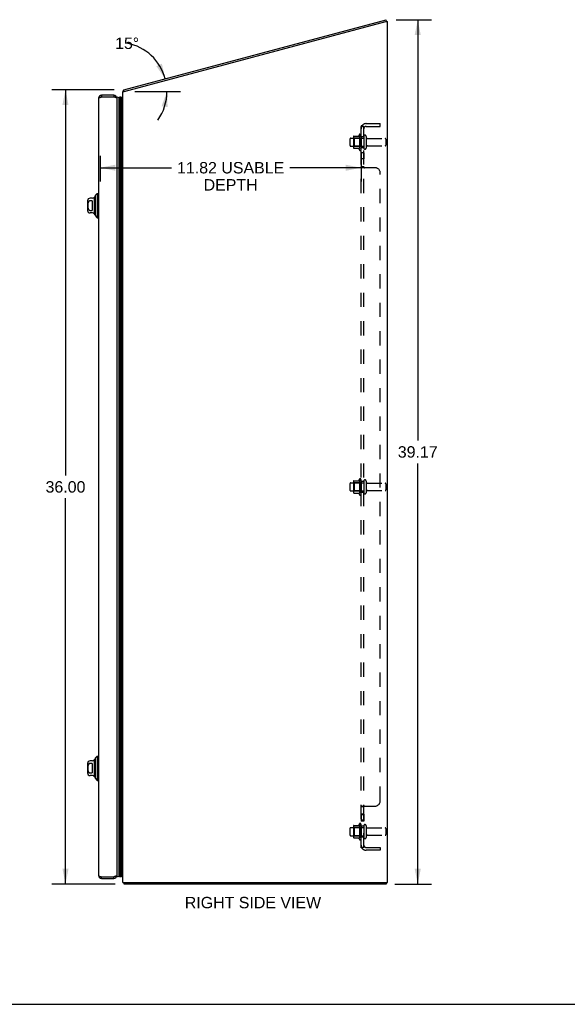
# Model space of a CAD drawing. Header units: inches. Extents: x 0 to 117, y 0 to 76.
# Tile 4 of 6: x 57 to 82, y 0 to 45. Entities that reach past the tile are written whole.
import ezdxf

# ---------------------------------------------------------------- set-up
doc = ezdxf.new("R2010")
doc.units = ezdxf.units.IN
doc.header["$LTSCALE"] = 6.448276
doc.header["$MEASUREMENT"] = 0
doc.linetypes.add('HIDDEN', pattern=[0.2, 0.1, -0.1])
doc.layers.get('0').update_dxf_attribs({"linetype": 'CONTINUOUS'})
for name, color, linetype in [('02___PRT_ALL_AXES', 7, 'CONTINUOUS'), ('DEFAULT_2', 8, 'HIDDEN'), ('DIMENSIONS', 7, 'CONTINUOUS')]:
    doc.layers.add(name, color=color, linetype=linetype)
doc.styles.get("Standard").update_dxf_attribs({"font": 'arial.ttf'})
doc.dimstyles.new('DIMSTYLE_1', dxfattribs={"dimtxt": 0.517241, "dimasz": 0.689655, "dimexe": 0.09, "dimexo": 0.07, "dimgap": 0.0375, "dimtad": 0, "dimtih": 1, "dimtoh": 1, "dimzin": 4, "dimdsep": 46, "dimtxsty": 'Standard', "dimblk": '_FILLED', "dimblk1": '_FILLED', "dimblk2": '_FILLED', "dimcen": 0.09, "dimazin": 1, "dimtfac": 1, "dimtofl": 0, "dimtmove": 0, "dimatfit": 3, "dimldrblk": '_FILLED', "dimfxl": 0, "dimtolj": 1, "dimtzin": 4, "dimarcsym": 0})
doc.dimstyles.new('DIMSTYLE_2', dxfattribs={"dimtxt": 0.517241, "dimasz": 0.689655, "dimexe": 0.09, "dimexo": 0.07, "dimgap": 0.0375, "dimtad": 0, "dimtih": 1, "dimtoh": 1, "dimdec": 0, "dimzin": 4, "dimdsep": 46, "dimtxsty": 'Standard', "dimblk": '_FILLED', "dimblk1": '_FILLED', "dimblk2": '_FILLED', "dimcen": 0.09, "dimadec": 0, "dimazin": 1, "dimtfac": 1, "dimtofl": 0, "dimtmove": 0, "dimatfit": 3, "dimldrblk": '_FILLED', "dimfxl": 0, "dimtolj": 1, "dimtzin": 4, "dimarcsym": 0})

# ---------------------------------------------------------------- blocks, each defined once
blk = doc.blocks.new('_FILLED')
at = {"color": 0, "linetype": 'ByBlock'}
blk.add_solid([(0, 0), (-1, 0.2), (-1, -0.2)], dxfattribs=at)
blk = doc.blocks.new('*D1')
at = {"layer": 'DIMENSIONS', "color": 2, "linetype": 'Continuous'}
for p, q in [((60.997, 41.454), (58.176, 41.454)), ((58.797, 41.454), (58.797, 23.97)), ((58.797, 5.452), (58.797, 22.936)), ((61.057, 5.452), (58.176, 5.452))]:
    blk.add_line(p, q, dxfattribs=at)
at = {"layer": 'DIMENSIONS', "color": 2, "linetype": 'Continuous', "xscale": 0.6896551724, "yscale": 0.6896551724, "zscale": 0.6896551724}
for p, rotation in [((58.797, 41.454), 90), ((58.797, 5.452), 270)]:
    blk.add_blockref('_FILLED', p, dxfattribs=dict(at, rotation=rotation))
at = {"layer": 'DIMENSIONS', "color": 2, "linetype": 'Continuous', "insert": (58.797, 23.712), "char_height": 0.5172, "width": 1.80746, "attachment_point": 2, "line_spacing_factor": 0.9}
blk.add_mtext('36.00', dxfattribs=at)
blk = doc.blocks.new('*D3')
at = {"layer": 'DIMENSIONS', "color": 2, "linetype": 'Continuous'}
blk.add_line((61.939, 41.371), (64.019, 41.371), dxfattribs=at)
for start, end in [(15, 79.1096), (324.5771, 360)]:
    blk.add_arc((61.167, 41.371), 2.231, start, end, dxfattribs=at)
for points in [[(62.917, 42.523), (63.322, 41.948), (63.169, 42.634)], [(63.428, 40.668), (63.398, 41.371), (63.155, 40.71)]]:
    blk.add_solid(points, dxfattribs=at)
at = {"layer": 'DIMENSIONS', "color": 2, "linetype": 'Continuous', "insert": (61.588, 43.82), "char_height": 0.51724, "width": 1.14857, "attachment_point": 2, "line_spacing_factor": 0.9}
blk.add_mtext('15\\fgdt;{\\fgdt;~}', dxfattribs=at)
blk = doc.blocks.new('*D13')
at = {"layer": 'DIMENSIONS', "color": 2, "linetype": 'Continuous'}
for p, q in [((60.373, 38.453), (60.373, 37.298)), ((72.197, 38.395), (72.197, 37.298)), ((60.373, 37.919), (63.599, 37.919)), ((72.197, 37.919), (68.97, 37.919))]:
    blk.add_line(p, q, dxfattribs=at)
at = {"layer": 'DIMENSIONS', "color": 2, "linetype": 'Continuous', "xscale": 0.6896551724, "yscale": 0.6896551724, "zscale": 0.6896551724, "rotation": 180}
blk.add_blockref('_FILLED', (60.373, 37.919), dxfattribs=at)
at = {"layer": 'DIMENSIONS', "color": 2, "linetype": 'Continuous', "xscale": 0.6896551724, "yscale": 0.6896551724, "zscale": 0.6896551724}
blk.add_blockref('_FILLED', (72.197, 37.919), dxfattribs=at)
at = {"layer": 'DIMENSIONS', "color": 2, "linetype": 'Continuous', "insert": (66.285, 38.178), "char_height": 0.51724, "width": 4.85322, "attachment_point": 2, "line_spacing_factor": 0.9}
blk.add_mtext('11.82 USABLE\\PDEPTH', dxfattribs=at)
blk = doc.blocks.new('*D14')
at = {"layer": 'DIMENSIONS', "color": 2, "linetype": 'Continuous'}
for p, q in [((73.784, 44.622), (75.388, 44.622)), ((74.768, 44.622), (74.768, 25.554)), ((74.768, 5.452), (74.768, 24.52)), ((73.736, 5.452), (75.388, 5.452))]:
    blk.add_line(p, q, dxfattribs=at)
at = {"layer": 'DIMENSIONS', "color": 2, "linetype": 'Continuous', "xscale": 0.6896551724, "yscale": 0.6896551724, "zscale": 0.6896551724}
for p, rotation in [((74.768, 44.622), 90), ((74.768, 5.452), 270)]:
    blk.add_blockref('_FILLED', p, dxfattribs=dict(at, rotation=rotation))
at = {"layer": 'DIMENSIONS', "color": 2, "linetype": 'Continuous', "insert": (74.768, 25.296), "char_height": 0.5172, "width": 1.80746, "attachment_point": 2, "line_spacing_factor": 0.9}
blk.add_mtext('39.17', dxfattribs=at)

msp = doc.modelspace()

# ---------------------------------------------------------------- linework, layer by layer
at = {"color": 3, "linetype": 'Continuous'}
for p, q in [((61.441, 41.444), (73.331, 44.63)), ((61.457, 41.371), (73.322, 44.55)), ((73.322, 44.55), (73.397, 44.55)), ((73.397, 5.527), (73.397, 44.55)), ((60.298, 41.067), (60.298, 5.837)), ((60.415, 41.122), (60.433, 41.127)), ((60.988, 41.202), (60.433, 41.202)), ((60.433, 41.127), (60.988, 41.127)), ((61.123, 41.067), (61.123, 5.837)), ((61.397, 5.527), (61.397, 41.371)), ((61.397, 41.371), (61.457, 41.371)), ((60.433, 5.777), (60.988, 5.777)), ((60.433, 5.702), (60.988, 5.702)), ((61.005, 5.782), (60.988, 5.777)), ((61.397, 5.527), (73.397, 5.527)), ((61.448, 5.476), (61.449, 5.469)), ((73.334, 5.452), (61.46, 5.452))]:
    msp.add_line(p, q, dxfattribs=at)
at = {"color": 7, "linetype": 'Continuous'}
for p, q in [((73.35, 44.557), (73.331, 44.63)), ((73.35, 44.557), (73.327, 44.551)), ((60.433, 41.202), (60.433, 41.127)), ((60.988, 41.202), (60.988, 41.127)), ((61.215, 41.089), (61.215, 5.815)), ((61.29, 5.787), (61.29, 41.118)), ((61.333, 41.109), (61.333, 5.796)), ((61.347, 41.102), (61.347, 5.803)), ((61.368, 41.12), (61.356, 41.1)), ((61.356, 41.1), (61.356, 5.805)), ((61.368, 41.12), (61.368, 5.784)), ((61.397, 41.104), (61.368, 41.12)), ((61.429, 41.411), (61.455, 41.39)), ((61.46, 41.371), (61.441, 41.444)), ((60.14, 36.655), (60.239, 36.753)), ((60.14, 36.655), (60.14, 35.749)), ((60.239, 36.753), (60.239, 35.651)), ((60.239, 36.753), (60.298, 36.753)), ((59.798, 36.419), (59.798, 35.986)), ((60.027, 36.537), (59.916, 36.537)), ((60.014, 36.418), (59.916, 36.418)), ((60.014, 36.418), (60.014, 35.987)), ((60.113, 35.818), (60.113, 36.586)), ((59.916, 35.987), (60.014, 35.987)), ((60.027, 35.868), (59.916, 35.868)), ((60.14, 35.749), (60.239, 35.651)), ((60.239, 35.651), (60.298, 35.651)), ((60.14, 11.155), (60.239, 11.253)), ((60.239, 11.253), (60.298, 11.253)), ((60.239, 11.253), (60.239, 10.151)), ((59.798, 10.919), (59.798, 10.486)), ((60.027, 11.037), (59.916, 11.037)), ((60.014, 10.918), (59.916, 10.918)), ((60.014, 10.918), (60.014, 10.487)), ((60.113, 10.318), (60.113, 11.086)), ((60.14, 11.155), (60.14, 10.249)), ((59.916, 10.487), (60.014, 10.487)), ((60.027, 10.368), (59.916, 10.368)), ((60.14, 10.249), (60.239, 10.151)), ((60.239, 10.151), (60.298, 10.151)), ((61.368, 5.784), (61.356, 5.805)), ((60.433, 5.702), (60.433, 5.777)), ((60.988, 5.702), (60.988, 5.777)), ((61.397, 5.801), (61.368, 5.784)), ((61.438, 5.495), (61.46, 5.516)), ((61.46, 5.527), (61.46, 5.452)), ((73.334, 5.527), (73.334, 5.452)), ((0, 0), (117.241, 0))]:
    msp.add_line(p, q, dxfattribs=at)
at = {"color": 3, "linetype": 'Continuous'}
for points in [[(60.298, 41.067), (60.298, 41.07), (60.299, 41.072), (60.3, 41.075), (60.302, 41.077), (60.305, 41.08), (60.308, 41.082), (60.312, 41.085), (60.316, 41.087), (60.32, 41.09), (60.326, 41.092), (60.331, 41.095), (60.337, 41.097), (60.344, 41.1), (60.351, 41.102), (60.358, 41.105), (60.365, 41.107), (60.373, 41.11), (60.381, 41.112), (60.389, 41.115), (60.398, 41.117)], [(60.398, 41.117), (60.406, 41.12), (60.415, 41.122)], [(61.023, 41.117), (61.014, 41.12), (61.005, 41.122), (60.988, 41.127)], [(61.123, 41.067), (61.122, 41.07), (61.122, 41.072), (61.12, 41.075), (61.118, 41.077), (61.116, 41.08), (61.112, 41.082), (61.109, 41.085), (61.105, 41.087), (61.1, 41.09), (61.095, 41.092), (61.089, 41.095), (61.083, 41.097), (61.077, 41.1), (61.07, 41.102), (61.063, 41.105), (61.055, 41.107), (61.047, 41.11), (61.039, 41.112), (61.031, 41.115), (61.023, 41.117)], [(61.429, 41.411), (61.429, 41.413), (61.43, 41.414), (61.431, 41.416), (61.431, 41.417), (61.432, 41.419), (61.433, 41.421), (61.433, 41.423), (61.433, 41.425), (61.434, 41.43)], [(61.434, 41.43), (61.434, 41.431), (61.435, 41.433), (61.435, 41.435), (61.436, 41.437), (61.436, 41.438), (61.437, 41.44), (61.437, 41.441), (61.438, 41.442), (61.439, 41.443), (61.439, 41.443), (61.44, 41.444), (61.441, 41.444)], [(60.298, 5.837), (60.298, 5.835), (60.299, 5.832), (60.3, 5.83), (60.302, 5.827), (60.305, 5.825), (60.308, 5.822), (60.312, 5.82), (60.316, 5.817), (60.32, 5.815), (60.326, 5.812), (60.331, 5.81), (60.337, 5.807), (60.344, 5.805), (60.351, 5.802), (60.358, 5.8), (60.365, 5.797), (60.373, 5.795), (60.381, 5.792), (60.389, 5.79), (60.398, 5.787)], [(61.123, 5.837), (61.122, 5.835), (61.122, 5.832), (61.12, 5.83), (61.118, 5.827), (61.116, 5.825), (61.112, 5.822), (61.109, 5.82), (61.105, 5.817), (61.1, 5.815), (61.095, 5.812), (61.089, 5.81), (61.083, 5.807), (61.077, 5.805), (61.07, 5.802), (61.063, 5.8), (61.055, 5.797), (61.047, 5.795), (61.039, 5.792), (61.031, 5.79), (61.023, 5.787)], [(60.398, 5.787), (60.406, 5.785), (60.415, 5.782), (60.433, 5.777)], [(61.023, 5.787), (61.014, 5.785), (61.005, 5.782)], [(61.438, 5.495), (61.44, 5.494), (61.441, 5.493), (61.442, 5.491), (61.443, 5.489), (61.444, 5.487), (61.445, 5.485), (61.445, 5.483), (61.446, 5.48), (61.447, 5.478), (61.448, 5.476)], [(61.449, 5.469), (61.45, 5.466), (61.451, 5.465), (61.451, 5.463), (61.452, 5.461), (61.452, 5.459), (61.453, 5.458), (61.454, 5.457), (61.454, 5.456), (61.455, 5.455), (61.456, 5.454), (61.457, 5.453), (61.457, 5.453), (61.458, 5.452), (61.459, 5.452), (61.46, 5.452)]]:
    msp.add_lwpolyline(points, dxfattribs=at)
at = {"color": 7, "linetype": 'Continuous'}
for points in [[(61.29, 41.118), (61.284, 41.117), (61.277, 41.117), (61.271, 41.116), (61.264, 41.114), (61.258, 41.113), (61.251, 41.11), (61.245, 41.108), (61.239, 41.105), (61.233, 41.101), (61.227, 41.098), (61.221, 41.094), (61.215, 41.089)], [(61.347, 41.102), (61.344, 41.104), (61.34, 41.105), (61.337, 41.107), (61.333, 41.109)], [(59.916, 36.418), (59.911, 36.418), (59.907, 36.417), (59.903, 36.417), (59.898, 36.416), (59.894, 36.415), (59.89, 36.413), (59.886, 36.412), (59.881, 36.41), (59.877, 36.408), (59.873, 36.405), (59.869, 36.402), (59.865, 36.399), (59.86, 36.396), (59.856, 36.392), (59.852, 36.388), (59.848, 36.383), (59.845, 36.378), (59.841, 36.373), (59.837, 36.367), (59.834, 36.361), (59.83, 36.355), (59.827, 36.348), (59.824, 36.34), (59.821, 36.333), (59.819, 36.325), (59.816, 36.317), (59.814, 36.308), (59.813, 36.3), (59.811, 36.291), (59.809, 36.282), (59.808, 36.272), (59.807, 36.263), (59.806, 36.253), (59.806, 36.243), (59.805, 36.233), (59.805, 36.223), (59.805, 36.213), (59.804, 36.202), (59.805, 36.192), (59.805, 36.182), (59.805, 36.172), (59.806, 36.162), (59.806, 36.152), (59.807, 36.142), (59.808, 36.133), (59.809, 36.123), (59.811, 36.114), (59.812, 36.105), (59.814, 36.097), (59.816, 36.088), (59.819, 36.08), (59.821, 36.072), (59.824, 36.064), (59.827, 36.057), (59.83, 36.05), (59.833, 36.043), (59.837, 36.037), (59.841, 36.031), (59.845, 36.026), (59.848, 36.021), (59.852, 36.017), (59.856, 36.012), (59.86, 36.009), (59.864, 36.005), (59.869, 36.002), (59.873, 35.999), (59.877, 35.997), (59.881, 35.995), (59.886, 35.993), (59.89, 35.991), (59.894, 35.99), (59.898, 35.989), (59.903, 35.988), (59.907, 35.987), (59.911, 35.987), (59.916, 35.987)], [(59.916, 10.918), (59.911, 10.918), (59.907, 10.917), (59.903, 10.917), (59.898, 10.916), (59.894, 10.915), (59.89, 10.913), (59.886, 10.912), (59.881, 10.91), (59.877, 10.908), (59.873, 10.905), (59.869, 10.902), (59.865, 10.899), (59.86, 10.896), (59.856, 10.892), (59.852, 10.888), (59.848, 10.883), (59.845, 10.878), (59.841, 10.873), (59.837, 10.867), (59.834, 10.861), (59.83, 10.855), (59.827, 10.848), (59.824, 10.84), (59.821, 10.833), (59.819, 10.825), (59.816, 10.817), (59.814, 10.808), (59.813, 10.8), (59.811, 10.791), (59.809, 10.782), (59.808, 10.772), (59.807, 10.763), (59.806, 10.753), (59.806, 10.743), (59.805, 10.733), (59.805, 10.723), (59.805, 10.713), (59.804, 10.702), (59.805, 10.692), (59.805, 10.682), (59.805, 10.672), (59.806, 10.662), (59.806, 10.652), (59.807, 10.642), (59.808, 10.633), (59.809, 10.623), (59.811, 10.614), (59.812, 10.605), (59.814, 10.597), (59.816, 10.588), (59.819, 10.58), (59.821, 10.572), (59.824, 10.564), (59.827, 10.557), (59.83, 10.55), (59.833, 10.543), (59.837, 10.537), (59.841, 10.531), (59.845, 10.526), (59.848, 10.521), (59.852, 10.517), (59.856, 10.512), (59.86, 10.509), (59.864, 10.505), (59.869, 10.502), (59.873, 10.499), (59.877, 10.497), (59.881, 10.495), (59.886, 10.493), (59.89, 10.491), (59.894, 10.49), (59.898, 10.489), (59.903, 10.488), (59.907, 10.487), (59.911, 10.487), (59.916, 10.487)], [(61.29, 5.787), (61.284, 5.787), (61.277, 5.788), (61.271, 5.789), (61.264, 5.79), (61.258, 5.792), (61.251, 5.794), (61.245, 5.797), (61.239, 5.8), (61.233, 5.803), (61.227, 5.807), (61.221, 5.811), (61.215, 5.815)], [(61.347, 5.803), (61.344, 5.801), (61.34, 5.799), (61.337, 5.797), (61.333, 5.796)]]:
    msp.add_lwpolyline(points, dxfattribs=at)
at = {"color": 3, "linetype": 'Continuous'}
for centre, radius, start, end in [((60.433, 41.067), 0.135, 90, 180), ((60.988, 41.067), 0.135, 0, 90), ((61.542, 41.321), 0.145, 141.3281, 159.9528), ((60.433, 5.837), 0.135, 180, 270), ((60.988, 5.837), 0.135, 270, 360), ((61.542, 5.597), 0.145, 208.8685, 224.6014)]:
    msp.add_arc(centre, radius, start, end, dxfattribs=at)
at = {"color": 7, "linetype": 'Continuous'}
for centre, radius, start, end in [((60.433, 41.067), 0.06, 90, 121.7855), ((60.988, 41.067), 0.06, 58.2145, 90), ((61.173, 41.062), 0.05, 32.6718, 175.0891), ((61.301, 41.062), 0.0569, 55.4331, 101.2885), ((61.344, 41.072), 0.03, 66.2022, 83.588), ((60.162, 36.566), 0.0492, 116.1149, 180), ((59.916, 36.419), 0.118, 90, 180), ((60.027, 36.616), 0.0787, 270, 330), ((60.113, 36.566), 0.0197, 89.8854, 150), ((59.916, 35.986), 0.118, 180, 270), ((60.027, 35.789), 0.0787, 30, 90), ((60.113, 35.838), 0.0197, 210, 270.1146), ((60.162, 35.838), 0.0492, 180, 243.8851), ((59.916, 10.919), 0.118, 90, 180), ((60.027, 11.116), 0.0787, 270, 330), ((60.113, 11.066), 0.0197, 89.8854, 150), ((60.162, 11.066), 0.0492, 116.1149, 180), ((59.916, 10.486), 0.118, 180, 270), ((60.027, 10.289), 0.0787, 30, 90), ((60.113, 10.338), 0.0197, 210, 270.1146), ((60.162, 10.338), 0.0492, 180, 243.8851), ((61.173, 5.842), 0.05, 184.9109, 327.3282), ((61.344, 5.832), 0.03, 276.412, 293.7978), ((60.433, 5.837), 0.06, 238.2145, 270), ((60.988, 5.837), 0.06, 270, 301.7855), ((61.301, 5.843), 0.0569, 258.7115, 304.5669)]:
    msp.add_arc(centre, radius, start, end, dxfattribs=at)
for start_param, end_param in [(-3.608679, -3.143067), (-2.881148, -2.795492)]:
    msp.add_ellipse((61.29, 6.052), major_axis=(0, 0.265), ratio=0.632157, start_param=start_param, end_param=end_param, dxfattribs=at)
at = {"layer": '02___PRT_ALL_AXES', "color": 8, "linetype": 'HIDDEN'}
for p, q in [((72.127, 39.433), (72.127, 38.721)), ((72.197, 39.327), (72.197, 39.411)), ((72.197, 39.327), (72.197, 38.827)), ((72.322, 39.327), (72.197, 39.327)), ((72.322, 39.327), (72.322, 38.827)), ((71.727, 39.26), (72.322, 39.26)), ((71.727, 38.894), (72.322, 38.894)), ((72.49, 39.243), (73.292, 39.243)), ((72.49, 38.911), (73.292, 38.911)), ((72.197, 38.743), (72.197, 38.827)), ((72.322, 38.827), (72.197, 38.827)), ((72.197, 38.599), (72.197, 38.318)), ((72.322, 38.599), (72.197, 38.599)), ((72.322, 38.599), (72.322, 38.318)), ((72.322, 38.318), (72.197, 38.318)), ((72.127, 23.808), (72.127, 23.096)), ((72.197, 23.702), (72.197, 23.786)), ((72.322, 23.702), (72.197, 23.702)), ((72.197, 23.702), (72.197, 23.202)), ((72.322, 23.702), (72.322, 23.202)), ((71.727, 23.635), (72.322, 23.635)), ((71.727, 23.269), (72.322, 23.269)), ((72.49, 23.618), (73.292, 23.618)), ((72.49, 23.286), (73.292, 23.286)), ((72.322, 23.202), (72.197, 23.202)), ((72.197, 23.118), (72.197, 23.202)), ((72.322, 8.623), (72.197, 8.623)), ((72.197, 8.623), (72.197, 8.305)), ((72.322, 8.586), (72.197, 8.586)), ((72.322, 8.623), (72.322, 8.305)), ((72.127, 8.183), (72.127, 7.471)), ((72.322, 8.342), (72.197, 8.342)), ((72.322, 8.305), (72.197, 8.305)), ((72.197, 8.077), (72.197, 8.161)), ((72.322, 8.077), (72.197, 8.077)), ((72.197, 8.077), (72.197, 7.577)), ((72.322, 8.077), (72.322, 7.577)), ((71.727, 8.01), (72.322, 8.01)), ((71.727, 7.644), (72.322, 7.644)), ((72.49, 7.993), (73.292, 7.993)), ((72.49, 7.661), (73.292, 7.661)), ((72.322, 7.577), (72.197, 7.577)), ((72.197, 7.493), (72.197, 7.577))]:
    msp.add_line(p, q, dxfattribs=at)
for centre, radius, start, end in [((72.727, 39.077), 0.698, 149.3369, 156.0321), ((72.158, 39.411), 0.0384, 0, 145.5503), ((72.727, 39.077), 0.698, 203.9679, 210.6631), ((72.158, 38.743), 0.0384, 214.4497, 360), ((72.727, 23.452), 0.698, 149.3369, 156.0321), ((72.158, 23.786), 0.0384, 0, 145.5503), ((72.727, 23.452), 0.698, 203.9679, 210.6631), ((72.158, 23.118), 0.0384, 214.4497, 360), ((72.727, 7.827), 0.698, 149.3369, 156.0321), ((72.158, 8.161), 0.0384, 0, 145.5503), ((72.727, 7.827), 0.698, 203.9679, 210.6631), ((72.158, 7.493), 0.0384, 214.4497, 360)]:
    msp.add_arc(centre, radius, start, end, dxfattribs=at)
at = {"layer": 'DEFAULT_2', "color": 8, "linetype": 'HIDDEN'}
for p, q in [((72.197, 7.108), (72.197, 39.796)), ((72.322, 39.796), (72.197, 39.796)), ((72.251, 39.834), (72.347, 39.755)), ((72.262, 39.796), (72.262, 39.796)), ((72.275, 39.794), (72.277, 39.793)), ((72.277, 39.793), (72.278, 39.793)), ((72.278, 39.793), (72.279, 39.792)), ((72.279, 39.792), (72.281, 39.792)), ((72.281, 39.792), (72.282, 39.792)), ((72.282, 39.792), (72.284, 39.791)), ((72.284, 39.791), (72.285, 39.791)), ((72.285, 39.791), (72.287, 39.79)), ((72.287, 39.79), (72.289, 39.79)), ((72.289, 39.79), (72.29, 39.789)), ((72.322, 7.108), (72.322, 39.796)), ((72.434, 39.921), (73.072, 39.921)), ((72.434, 39.796), (73.072, 39.796)), ((73.072, 39.796), (73.072, 39.921)), ((71.861, 39.333), (71.861, 38.822)), ((71.881, 39.261), (71.861, 39.281)), ((71.871, 39.355), (72.099, 39.355)), ((72.177, 39.261), (72.197, 39.281)), ((72.428, 39.342), (72.428, 38.813)), ((71.697, 39.23), (71.697, 38.924)), ((71.881, 38.894), (71.861, 38.874)), ((71.881, 39.261), (71.881, 38.894)), ((72.177, 39.261), (71.881, 39.261)), ((72.177, 38.894), (71.881, 38.894)), ((72.177, 39.261), (72.177, 38.894)), ((72.177, 38.894), (72.197, 38.874)), ((73.322, 39.213), (73.322, 38.941)), ((71.871, 38.8), (72.099, 38.8)), ((72.322, 37.956), (72.197, 37.956)), ((72.219, 37.937), (72.216, 37.938)), ((72.822, 37.921), (72.251, 37.921)), ((73.072, 9.233), (73.072, 37.671)), ((71.861, 23.708), (71.861, 23.197)), ((71.881, 23.636), (71.861, 23.656)), ((71.871, 23.73), (72.099, 23.73)), ((72.177, 23.636), (72.197, 23.656)), ((72.428, 23.717), (72.428, 23.188)), ((71.697, 23.605), (71.697, 23.299)), ((71.881, 23.269), (71.861, 23.249)), ((72.177, 23.636), (71.881, 23.636)), ((71.881, 23.636), (71.881, 23.269)), ((72.177, 23.269), (71.881, 23.269)), ((72.177, 23.636), (72.177, 23.269)), ((72.177, 23.269), (72.197, 23.249)), ((73.322, 23.588), (73.322, 23.316)), ((71.871, 23.175), (72.099, 23.175)), ((72.322, 8.948), (72.197, 8.948)), ((72.207, 8.962), (72.205, 8.96)), ((72.251, 8.983), (72.822, 8.983)), ((71.861, 8.083), (71.861, 7.572)), ((71.871, 8.105), (72.099, 8.105)), ((72.428, 8.092), (72.428, 7.563)), ((71.697, 7.98), (71.697, 7.674)), ((71.881, 8.011), (71.861, 8.031)), ((71.881, 7.644), (71.861, 7.624)), ((72.177, 8.011), (71.881, 8.011)), ((71.881, 8.011), (71.881, 7.644)), ((72.177, 7.644), (71.881, 7.644)), ((72.177, 8.011), (72.197, 8.031)), ((72.177, 8.011), (72.177, 7.644)), ((72.177, 7.644), (72.197, 7.624)), ((73.322, 7.963), (73.322, 7.691)), ((71.871, 7.55), (72.099, 7.55)), ((72.251, 7.07), (72.347, 7.149)), ((72.322, 7.108), (72.197, 7.108)), ((72.34, 7.136), (72.335, 7.131)), ((72.434, 7.108), (73.072, 7.108)), ((73.072, 6.983), (72.434, 6.983)), ((73.072, 7.108), (73.072, 6.983))]:
    msp.add_line(p, q, dxfattribs=at)
for points in [[(72.219, 39.816), (72.216, 39.815), (72.213, 39.813), (72.21, 39.812), (72.207, 39.81), (72.205, 39.809), (72.203, 39.807), (72.201, 39.805), (72.199, 39.803), (72.198, 39.802), (72.197, 39.8), (72.197, 39.799), (72.197, 39.797), (72.197, 39.796)], [(72.251, 39.834), (72.249, 39.833), (72.247, 39.831), (72.245, 39.829), (72.242, 39.827), (72.239, 39.825), (72.236, 39.824), (72.233, 39.822), (72.229, 39.82), (72.226, 39.819), (72.219, 39.816)], [(72.265, 39.796), (72.265, 39.796), (72.264, 39.796), (72.264, 39.796), (72.263, 39.796), (72.263, 39.796), (72.263, 39.796), (72.262, 39.796), (72.262, 39.796), (72.262, 39.796), (72.262, 39.796)], [(72.262, 39.796), (72.262, 39.796), (72.262, 39.796), (72.263, 39.796), (72.263, 39.796), (72.263, 39.796), (72.264, 39.796), (72.264, 39.796), (72.265, 39.796), (72.265, 39.796), (72.266, 39.796), (72.266, 39.795), (72.267, 39.795), (72.267, 39.795), (72.268, 39.795), (72.269, 39.795), (72.269, 39.795), (72.27, 39.795), (72.271, 39.795), (72.271, 39.794), (72.272, 39.794), (72.272, 39.794), (72.273, 39.794), (72.274, 39.794), (72.274, 39.794), (72.275, 39.794)], [(72.29, 39.789), (72.292, 39.789), (72.293, 39.788), (72.294, 39.788), (72.294, 39.788), (72.295, 39.787), (72.296, 39.787), (72.297, 39.787), (72.298, 39.786), (72.299, 39.786), (72.3, 39.786), (72.301, 39.785), (72.302, 39.785), (72.303, 39.784), (72.304, 39.784), (72.305, 39.784), (72.305, 39.783), (72.306, 39.783), (72.307, 39.783), (72.308, 39.782), (72.309, 39.782), (72.31, 39.782), (72.31, 39.781), (72.311, 39.781), (72.312, 39.78), (72.313, 39.78), (72.313, 39.78), (72.314, 39.779), (72.315, 39.779), (72.316, 39.779), (72.316, 39.778), (72.317, 39.778), (72.318, 39.778), (72.318, 39.777), (72.319, 39.777), (72.319, 39.777), (72.32, 39.776), (72.321, 39.776), (72.321, 39.776), (72.322, 39.775), (72.322, 39.775), (72.323, 39.775), (72.323, 39.774), (72.324, 39.774), (72.324, 39.774), (72.325, 39.774), (72.325, 39.773), (72.325, 39.773), (72.325, 39.773), (72.326, 39.773)], [(72.337, 39.772), (72.335, 39.774), (72.333, 39.776), (72.331, 39.778), (72.33, 39.78), (72.328, 39.782), (72.327, 39.784), (72.325, 39.786), (72.324, 39.788), (72.323, 39.79), (72.323, 39.791), (72.322, 39.793), (72.322, 39.795), (72.322, 39.796)], [(72.326, 39.773), (72.326, 39.773), (72.326, 39.773), (72.326, 39.773), (72.326, 39.773), (72.325, 39.773), (72.325, 39.773), (72.325, 39.774), (72.324, 39.774), (72.324, 39.774), (72.324, 39.774), (72.323, 39.775), (72.323, 39.775), (72.322, 39.775), (72.322, 39.776)], [(72.347, 39.755), (72.348, 39.756), (72.348, 39.756), (72.348, 39.757), (72.348, 39.758), (72.347, 39.758), (72.347, 39.759), (72.346, 39.76), (72.346, 39.762), (72.345, 39.763), (72.344, 39.764), (72.342, 39.766), (72.341, 39.767), (72.34, 39.769), (72.337, 39.772)], [(72.207, 37.942), (72.205, 37.944), (72.203, 37.946), (72.201, 37.948), (72.199, 37.949), (72.198, 37.951), (72.197, 37.952), (72.197, 37.954), (72.197, 37.955), (72.197, 37.956)], [(72.205, 37.944), (72.203, 37.946), (72.201, 37.948)], [(72.216, 37.938), (72.213, 37.939), (72.21, 37.941), (72.207, 37.942)], [(72.229, 37.932), (72.222, 37.935), (72.219, 37.937)], [(72.33, 37.945), (72.328, 37.946), (72.327, 37.948), (72.325, 37.949), (72.324, 37.95), (72.323, 37.951), (72.323, 37.953), (72.322, 37.954), (72.322, 37.955), (72.322, 37.956)], [(72.335, 37.942), (72.331, 37.944), (72.33, 37.945), (72.328, 37.946), (72.327, 37.948), (72.325, 37.949), (72.324, 37.95), (72.323, 37.951)], [(72.342, 37.936), (72.341, 37.937), (72.34, 37.938), (72.338, 37.939), (72.337, 37.94), (72.335, 37.942)], [(72.347, 37.921), (72.348, 37.922), (72.348, 37.924), (72.348, 37.925), (72.348, 37.927), (72.347, 37.928), (72.347, 37.929), (72.346, 37.931), (72.346, 37.932), (72.345, 37.933), (72.344, 37.935), (72.342, 37.936), (72.341, 37.937), (72.34, 37.938), (72.338, 37.939)], [(72.236, 37.929), (72.233, 37.931), (72.229, 37.932)], [(72.251, 37.921), (72.249, 37.922), (72.247, 37.924), (72.245, 37.925), (72.242, 37.927), (72.239, 37.928), (72.236, 37.929)], [(72.251, 37.921), (72.249, 37.922), (72.247, 37.924), (72.245, 37.925)], [(72.348, 37.925), (72.348, 37.927), (72.347, 37.928), (72.347, 37.929), (72.346, 37.931)], [(72.347, 37.921), (72.348, 37.922), (72.348, 37.924)], [(72.216, 8.966), (72.213, 8.965), (72.21, 8.964), (72.207, 8.962), (72.205, 8.96), (72.203, 8.959), (72.201, 8.957), (72.199, 8.955), (72.198, 8.954), (72.197, 8.952), (72.197, 8.951), (72.197, 8.949), (72.197, 8.948)], [(72.197, 8.951), (72.197, 8.949), (72.197, 8.948)], [(72.201, 8.957), (72.199, 8.955), (72.198, 8.954)], [(72.222, 8.969), (72.219, 8.968), (72.216, 8.966)], [(72.251, 8.983), (72.249, 8.982), (72.247, 8.981), (72.245, 8.979), (72.242, 8.978), (72.239, 8.976), (72.236, 8.975), (72.233, 8.974), (72.229, 8.972), (72.222, 8.969)], [(72.251, 8.983), (72.249, 8.982), (72.247, 8.981), (72.245, 8.979), (72.242, 8.978), (72.239, 8.976)], [(72.331, 8.96), (72.33, 8.959), (72.328, 8.958), (72.327, 8.957), (72.325, 8.955), (72.324, 8.954), (72.323, 8.953), (72.323, 8.952), (72.322, 8.95), (72.322, 8.949), (72.322, 8.948)], [(72.323, 8.953), (72.323, 8.952), (72.322, 8.95), (72.322, 8.949), (72.322, 8.948)], [(72.33, 8.959), (72.328, 8.958), (72.327, 8.957), (72.325, 8.955)], [(72.347, 8.983), (72.348, 8.982), (72.348, 8.981), (72.348, 8.979), (72.348, 8.978), (72.347, 8.976), (72.347, 8.975), (72.346, 8.974), (72.346, 8.973), (72.345, 8.971), (72.344, 8.97), (72.342, 8.969), (72.341, 8.967), (72.34, 8.966), (72.338, 8.965), (72.337, 8.964), (72.335, 8.963), (72.331, 8.96)], [(72.341, 8.967), (72.34, 8.966), (72.338, 8.965), (72.337, 8.964)], [(72.346, 8.974), (72.346, 8.973), (72.345, 8.971), (72.344, 8.97), (72.342, 8.969)], [(72.347, 8.983), (72.348, 8.982), (72.348, 8.981), (72.348, 8.979)], [(72.347, 7.149), (72.348, 7.149), (72.348, 7.148), (72.348, 7.147), (72.348, 7.147), (72.347, 7.146), (72.347, 7.145), (72.346, 7.144), (72.346, 7.143), (72.345, 7.142), (72.344, 7.14), (72.342, 7.139), (72.341, 7.137), (72.34, 7.136)], [(72.226, 7.085), (72.219, 7.088), (72.216, 7.09), (72.213, 7.091), (72.21, 7.093), (72.207, 7.094), (72.205, 7.096), (72.203, 7.097), (72.201, 7.099), (72.199, 7.101), (72.198, 7.103), (72.197, 7.104), (72.197, 7.106), (72.197, 7.107), (72.197, 7.108)], [(72.251, 7.07), (72.249, 7.072), (72.247, 7.074), (72.245, 7.076), (72.242, 7.077), (72.239, 7.079), (72.236, 7.081), (72.233, 7.082), (72.229, 7.084), (72.226, 7.085)], [(72.326, 7.131), (72.326, 7.131), (72.326, 7.131), (72.325, 7.131), (72.325, 7.131), (72.325, 7.131), (72.324, 7.131), (72.324, 7.13), (72.324, 7.13), (72.323, 7.13), (72.323, 7.13), (72.322, 7.129), (72.322, 7.129), (72.321, 7.129), (72.321, 7.128), (72.32, 7.128), (72.319, 7.128), (72.319, 7.127), (72.318, 7.127), (72.317, 7.127), (72.317, 7.126), (72.316, 7.126), (72.315, 7.126), (72.315, 7.125), (72.314, 7.125), (72.313, 7.125), (72.312, 7.124), (72.312, 7.124), (72.311, 7.124), (72.31, 7.123), (72.309, 7.123), (72.309, 7.122), (72.308, 7.122), (72.307, 7.122), (72.306, 7.121), (72.305, 7.121), (72.304, 7.121), (72.304, 7.12), (72.303, 7.12), (72.302, 7.12), (72.301, 7.119), (72.3, 7.119), (72.299, 7.118), (72.298, 7.118), (72.297, 7.118), (72.296, 7.117), (72.295, 7.117), (72.294, 7.117), (72.293, 7.116), (72.292, 7.116), (72.292, 7.116), (72.291, 7.115), (72.29, 7.115), (72.289, 7.115), (72.288, 7.114), (72.287, 7.114), (72.286, 7.114), (72.285, 7.114), (72.284, 7.113), (72.283, 7.113), (72.282, 7.113), (72.282, 7.113), (72.281, 7.112), (72.28, 7.112), (72.279, 7.112), (72.278, 7.112), (72.277, 7.111), (72.276, 7.111), (72.276, 7.111), (72.275, 7.111), (72.274, 7.111), (72.273, 7.11), (72.272, 7.11), (72.272, 7.11), (72.271, 7.11), (72.27, 7.11), (72.269, 7.11), (72.269, 7.109), (72.268, 7.109), (72.267, 7.109), (72.266, 7.109), (72.266, 7.109), (72.265, 7.109), (72.264, 7.109), (72.264, 7.109), (72.263, 7.109), (72.263, 7.108), (72.263, 7.108), (72.262, 7.108)], [(72.262, 7.108), (72.262, 7.108), (72.262, 7.108), (72.262, 7.108), (72.262, 7.108), (72.262, 7.108), (72.262, 7.108), (72.263, 7.108), (72.263, 7.108), (72.264, 7.108), (72.264, 7.108), (72.264, 7.108), (72.265, 7.108)], [(72.335, 7.131), (72.333, 7.129), (72.331, 7.127), (72.33, 7.125), (72.328, 7.123), (72.327, 7.121), (72.325, 7.119), (72.324, 7.117), (72.323, 7.115), (72.323, 7.113), (72.322, 7.111), (72.322, 7.11), (72.322, 7.108)], [(72.322, 7.128), (72.322, 7.129), (72.323, 7.129), (72.323, 7.129), (72.324, 7.13), (72.324, 7.13), (72.324, 7.13), (72.325, 7.131), (72.325, 7.131), (72.325, 7.131), (72.325, 7.131), (72.326, 7.131), (72.326, 7.131), (72.326, 7.131)]]:
    msp.add_lwpolyline(points, dxfattribs=at)
for centre, radius, start, end in [((72.434, 39.684), 0.237, 90, 180), ((72.434, 39.684), 0.112, 90, 180), ((71.871, 39.345), 0.01, 90, 174.8062), ((72.002, 39.333), 0.141, 174.7919, 180), ((72.08, 39.365), 0.01, 270, 336.0321), ((72.375, 39.342), 0.053, 0, 180), ((72.49, 39.306), 0.0625, 180, 270), ((71.727, 39.23), 0.03, 90, 180), ((71.727, 38.924), 0.03, 180, 270), ((72.49, 38.849), 0.0625, 90, 180), ((73.292, 39.213), 0.03, 0, 90), ((73.292, 38.941), 0.03, 270, 360), ((72.002, 38.822), 0.141, 180, 185.2081), ((71.871, 38.81), 0.01, 185.1938, 270), ((72.08, 38.79), 0.01, 23.9679, 90), ((72.375, 38.813), 0.053, 180, 360), ((72.822, 37.671), 0.25, 0, 90), ((71.871, 23.72), 0.01, 90, 174.8062), ((72.002, 23.708), 0.141, 174.7919, 180), ((72.08, 23.74), 0.01, 270, 336.0321), ((72.375, 23.717), 0.053, 0, 180), ((72.49, 23.681), 0.0625, 180, 270), ((71.727, 23.605), 0.03, 90, 180), ((71.727, 23.299), 0.03, 180, 270), ((72.49, 23.224), 0.0625, 90, 180), ((73.292, 23.588), 0.03, 0, 90), ((73.292, 23.316), 0.03, 270, 360), ((72.002, 23.197), 0.141, 180, 185.2081), ((71.871, 23.185), 0.01, 185.1938, 270), ((72.08, 23.165), 0.01, 23.9679, 90), ((72.375, 23.188), 0.053, 180, 360), ((72.822, 9.233), 0.25, 270, 360), ((71.871, 8.095), 0.01, 90, 174.8062), ((72.002, 8.083), 0.141, 174.7919, 180), ((72.08, 8.115), 0.01, 270, 336.0321), ((72.375, 8.092), 0.053, 0, 180), ((72.49, 8.056), 0.0625, 180, 270), ((71.727, 7.98), 0.03, 90, 180), ((71.727, 7.674), 0.03, 180, 270), ((72.49, 7.599), 0.0625, 90, 180), ((73.292, 7.963), 0.03, 0, 90), ((73.292, 7.691), 0.03, 270, 360), ((72.002, 7.572), 0.141, 180, 185.2081), ((71.871, 7.56), 0.01, 185.1938, 270), ((72.08, 7.54), 0.01, 23.9679, 90), ((72.434, 7.22), 0.237, 180, 270), ((72.375, 7.563), 0.053, 180, 360), ((72.434, 7.22), 0.112, 180, 270)]:
    msp.add_arc(centre, radius, start, end, dxfattribs=at)

# ---------------------------------------------------------------- texts
at = {"layer": 'DIMENSIONS', "color": 2, "linetype": 'Continuous', "insert": (67.297, 4.87), "char_height": 0.51724, "width": 6.16844, "attachment_point": 2, "line_spacing_factor": 0.9}
msp.add_mtext('RIGHT SIDE VIEW', dxfattribs=at)

# ---------------------------------------------------------------- dimensions: what is measured, and where the dimension line sits
at = {"layer": 'DIMENSIONS', "color": 2, "linetype": 'Continuous'}
for base, p1, p2, angle, picture, middle in [((74.768, 44.622), (73.666, 5.452), (73.714, 44.622), 90, '*D14', (74.766, 25.034)), ((58.797, 5.452), (61.067, 41.454), (61.127, 5.452), 270, '*D1', (58.796, 23.45))]:
    dim = msp.add_linear_dim(base=base, p1=p1, p2=p2, angle=angle, dimstyle='DIMSTYLE_1', dxfattribs=at)
    dim.commit()
    dim.dimension.update_dxf_attribs({"geometry": picture, "text_midpoint": middle, "dimtype": 160})
dim = msp.add_angular_dim_2l(base=(63.3789, 41.6617), line1=((61.8472, 41.3705), (61.8695, 41.3705)), line2=((63.2328, 41.9241), (63.2543, 41.9298)), dimstyle='DIMSTYLE_2', dxfattribs=at)
dim.commit()
dim.dimension.update_dxf_attribs({"geometry": '*D3', "text_midpoint": (61.5885, 43.5614), "dimtype": 162})
dim = msp.add_linear_dim(base=(72.197, 37.919), p1=(60.373, 37.228), p2=(72.197, 37.228), text='<> USABLE\\PDEPTH', dimstyle='DIMSTYLE_1', dxfattribs=at)
dim.commit()
dim.dimension.update_dxf_attribs({"geometry": '*D13', "text_midpoint": (66.285, 37.531), "dimtype": 160})

doc.saveas('drawing.dxf')
